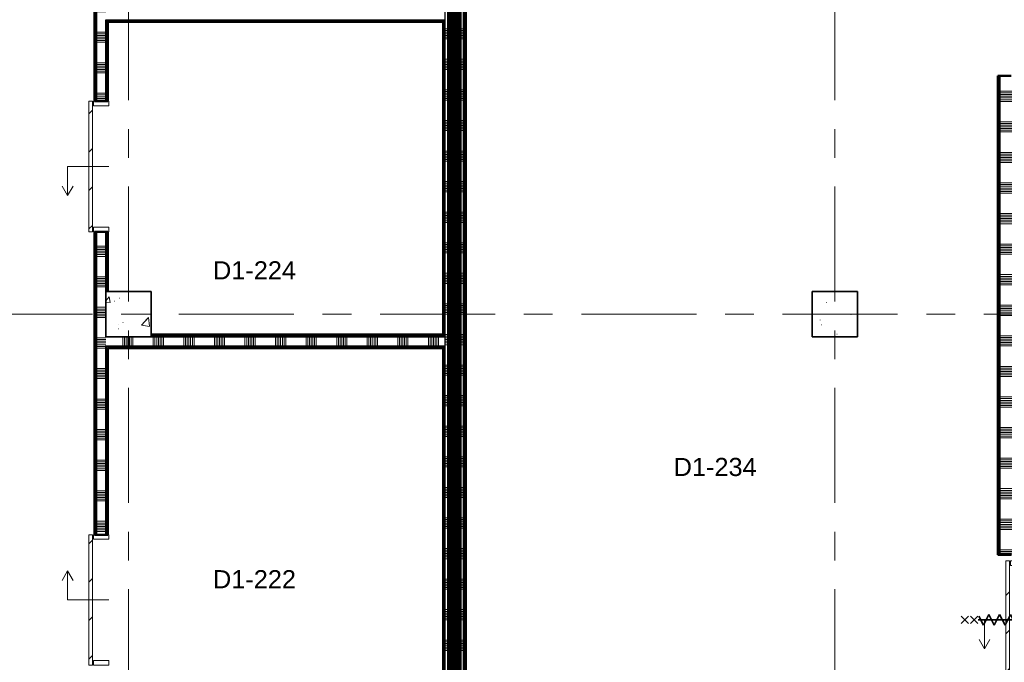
# Model space of a CAD drawing. Extents: x -2538 to 83400, y -8040 to 61900.
# Tile 79 of 105: x 45600 to 56473, y 27356 to 34450. Entities that reach past the tile are written whole.
import ezdxf

# ---------------------------------------------------------------- set-up
doc = ezdxf.new("R2010")
doc.units = 0
doc.header["$LTSCALE"] = 100
doc.linetypes.add('SCHEIDING_BRANDWEREND60', pattern=[3.2, 0.8, -1.6, 0.8])
doc.linetypes.add('stramien', pattern=[22.225, 12.7, -3.175, 3.175, -3.175])
for name, color, linetype, lineweight in [('00---0--FM-RUIMTENR', 7, 'Continuous', 18), ('BA20----_WANDEN', 14, 'Continuous', 50), ('BL$1A---_ALGEMEEN', 7, 'Continuous', 18), ('BL$7A---_STRAMIEN', 7, 'Continuous', 18), ('BL20----_WANDEN', 7, 'Continuous', 25), ('BL28----_CONSTRUCTIES', 4, 'Continuous', 18), ('BL30----_BRANDSYMBOLEN', 14, 'Continuous', 35), ('BL30----_KOZIJNEN', 14, 'Continuous', 25), ('BL40----_BRANDWERENDESCHEIDING_60MIN', 84, 'SCHEIDING_BRANDWEREND60', 158)]:
    doc.layers.add(name, color=color, linetype=linetype, lineweight=lineweight)
doc.styles.add('Arial', font='arial.ttf', dxfattribs={"height": 200})
pattern_1 = [(180, (56650, 31385.5), (7e-13, -500), []), (180, (56650, 31435.5), (7e-13, -500), []), (180, (56650, 31485.5), (7e-13, -500), []), (180, (56650, 31535.5), (7e-13, -500), [])]
pattern_2 = [(180, (50525, 23975), (6e-13, -500), []), (180, (50525, 24025), (6e-13, -500), []), (180, (50525, 24075), (6e-13, -500), []), (180, (50525, 24125), (6e-13, -500), [])]
pattern_3 = [(180, (46575, 23600), (6e-13, -500), []), (180, (46575, 23650), (6e-13, -500), []), (180, (46575, 23700), (6e-13, -500), []), (180, (46575, 23750), (6e-13, -500), [])]
pattern_4 = [(90, (48625, 30825), (-500, -2e-12), []), (90, (48675, 30825), (-500, -2e-12), []), (90, (48725, 30825), (-500, -2e-12), []), (90, (48775, 30825), (-500, -2e-12), [])]
pattern_5 = [(90, (48625, 34425), (-500, -2e-12), []), (90, (48675, 34425), (-500, -2e-12), []), (90, (48725, 34425), (-500, -2e-12), []), (90, (48775, 34425), (-500, -2e-12), [])]

# ---------------------------------------------------------------- blocks, each defined once
blk = doc.blocks.new('28_CL_beton - kolom - Betonkolom 500x500-V5-1')
at = {"layer": 'BL28----_CONSTRUCTIES'}
h = blk.add_hatch(dxfattribs=at)
h.set_pattern_fill('FP_7', color=256, style=0, pattern_type=2)
h.set_pattern_definition([(50, (-53346.6, -25272.7), (728.7365, -63.756), [76.2, -838.2]), (355, (-53346.6, -25272.7), (-140.972, 764.228), [60.96, -670.56]), (100.451, (-53285.9, -25278), (587.77, 700.467), [64.76, -712.36]), (46.184, (-53346.6, -25069.5), (1084.316, -168.171), [114.3, -1257.3]), (96.636, (-53256.2, -25083.5), (949.61, 989.71), [97.14, -1068.54]), (351.184, (-53346.6, -25069.5), (949.62, 989.701), [91.44, -1005.84]), (21, (-53245, -25120.3), (606.458, -409.0606), [76.2, -838.2]), (326, (-53245, -25120.3), (247.208, 736.753), [60.96, -670.56]), (71.451, (-53194.5, -25154.4), (853.668, 327.6855), [64.76, -712.36]), (37.5, (-53346.6, -25272.68), (12.3547, 338.2201), [3.353, -659.079, 3.353, -677.367, -673.1]), (37.5, (-53346.6, -25272.68), (12.3547, 338.2201), [-1343.152, 3.353, -669.747]), (7.5, (-53346.6, -25272.68), (267.2789, 400.7221), [3.353, -384.759, 3.353, -643.839, -256.54]), (7.5, (-53346.6, -25272.68), (267.2789, 400.7221), [-1035.304, 3.353, -253.187]), (327.5, (-53573.18, -25272.68), (542.3633, -22.9153), [3.353, -250.647, 3.353, -1840.687]), (327.5, (-53573.18, -25272.68), (542.3633, -22.9153), [-257.353, -789.127, 3.353, -1048.207]), (317.5, (-53674.78, -25272.7), (592.517, 101.707), [3.353, -326.847, 3.353, -522.935, -746.76]), (317.5, (-53674.78, -25272.7), (592.517, 101.707), [-856.488, 3.353, -743.407])])
h.paths.add_polyline_path([(250, -250), (250, 250), (-250, 250), (-250, -250)], flags=0)
at = {"layer": 'BL28----_CONSTRUCTIES', "lineweight": 35}
for p, q in [((250, 250), (-250, 250)), ((-250, 250), (-250, -250)), ((250, -250), (250, 250)), ((-250, -250), (250, -250))]:
    blk.add_line(p, q, dxfattribs=at)
blk = doc.blocks.new('28_CL_beton - kolom - Betonkolom 500x500-V6-1')
at = {"layer": 'BL28----_CONSTRUCTIES'}
h = blk.add_hatch(dxfattribs=at)
h.set_pattern_fill('FP_8', color=256, style=0, pattern_type=2)
h.set_pattern_definition([(50, (-45546.6, -25272.7), (728.7365, -63.756), [76.2, -838.2]), (355, (-45546.6, -25272.7), (-140.972, 764.228), [60.96, -670.56]), (100.451, (-45485.9, -25278), (587.77, 700.467), [64.76, -712.36]), (46.184, (-45546.6, -25069.5), (1084.316, -168.171), [114.3, -1257.3]), (96.636, (-45456.2, -25083.5), (949.61, 989.71), [97.14, -1068.54]), (351.184, (-45546.6, -25069.5), (949.62, 989.7), [91.44, -1005.84]), (21, (-45445, -25120.3), (606.458, -409.0606), [76.2, -838.2]), (326, (-45445, -25120.3), (247.208, 736.753), [60.96, -670.56]), (71.451, (-45394.5, -25154.4), (853.668, 327.685), [64.76, -712.36]), (37.5, (-45546.6, -25272.68), (12.3547, 338.2201), [3.353, -659.079, 3.353, -677.367, -673.1]), (37.5, (-45546.6, -25272.68), (12.3547, 338.2201), [-1343.152, 3.353, -669.747]), (7.5, (-45546.6, -25272.68), (267.2789, 400.7221), [3.353, -384.759, 3.353, -643.839, -256.54]), (7.5, (-45546.6, -25272.68), (267.2789, 400.7221), [-1035.304, 3.353, -253.187]), (327.5, (-45773.18, -25272.68), (542.3633, -22.9153), [3.353, -250.647, 3.353, -1840.687]), (327.5, (-45773.18, -25272.68), (542.3633, -22.9153), [-257.353, -789.127, 3.353, -1048.207]), (317.5, (-45874.78, -25272.7), (592.517, 101.707), [3.353, -326.847, 3.353, -522.935, -746.76]), (317.5, (-45874.78, -25272.7), (592.517, 101.707), [-856.488, 3.353, -743.407])])
h.paths.add_polyline_path([(250, -250), (250, 250), (-250, 250), (-250, -250)], flags=0)
at = {"layer": 'BL28----_CONSTRUCTIES', "lineweight": 35}
for p, q in [((250, 250), (-250, 250)), ((-250, 250), (-250, -250)), ((250, -250), (250, 250)), ((-250, -250), (250, -250))]:
    blk.add_line(p, q, dxfattribs=at)
blk = doc.blocks.new('32_DR_AMC_s_enkele schuifdeur_dt1 - 1300x2160_wbdbo60-V119-1')
at = {"layer": 'BL30----_KOZIJNEN', "lineweight": 18}
h = blk.add_hatch(dxfattribs=at)
h.set_pattern_fill('FP_529', color=256, style=0, pattern_type=2)
h.set_pattern_definition([(135, (22222.7, -55346.6), (-500, -500), []), (135, (22222.7, -55176.6), (-500, -500), []), (135, (22222.7, -55166.6), (-500, -500), []), (135, (22222.7, -55156.6), (-500, -500), []), (135, (22222.7, -55146.6), (-500, -500), []), (135, (22222.7, -55136.6), (-500, -500), []), (135, (22222.7, -55126.6), (-500, -500), []), (135, (22222.7, -55116.6), (-500, -500), [])])
h.paths.add_polyline_path([(975, -40), (975, 60), (925, 60), (925, -60), (975, -60)], flags=0)
h = blk.add_hatch(dxfattribs=at)
h.set_pattern_fill('FP_530', color=256, style=0, pattern_type=2)
h.set_pattern_definition([(135, (22222.68, -55346.6), (-212.132, -212.132), [])])
h.paths.add_polyline_path([(975, -70), (-325, -70), (-325, -110), (975, -110)], flags=0)
at = {"layer": 'BL$1A---_ALGEMEEN'}
for p, q in [((325, 110), (325, -346)), ((645, -346), (541, -286)), ((325, -346), (645, -346)), ((645, -346), (541, -406))]:
    blk.add_line(p, q, dxfattribs=at)
at = {"layer": 'BL30----_BRANDSYMBOLEN'}
for p, q in [((285, 466), (365, 546)), ((365, 466), (285, 546)), ((285, 361), (365, 441)), ((365, 361), (285, 441)), ((365, 351), (265, 301)), ((325, -416), (325, 359)), ((325, -416), (325, 359)), ((265, 301), (385, 241)), ((385, 241), (265, 181)), ((265, 181), (385, 121)), ((385, 121), (265, 61)), ((265, 61), (385, 1)), ((385, 1), (265, -59)), ((265, -59), (385, -119)), ((385, -119), (265, -179)), ((265, -179), (385, -239)), ((385, -239), (265, -299)), ((265, -299), (385, -359)), ((385, -359), (285, -409)), ((365, -499), (285, -419)), ((285, -499), (365, -419)), ((285, -604), (365, -524)), ((365, -604), (285, -524))]:
    blk.add_line(p, q, dxfattribs=at)
at = {"layer": 'BL30----_KOZIJNEN', "lineweight": 18}
for p, q in [((-325, -60), (-325, 60)), ((-325, 60), (-275, 60)), ((-275, 60), (-275, -60)), ((925, -60), (925, 60)), ((925, 60), (975, 60)), ((975, 60), (975, -60)), ((-275, -60), (-325, -60)), ((-325, -70), (975, -70)), ((-325, -110), (-325, -70)), ((975, -60), (925, -60)), ((975, -70), (975, -110)), ((975, -110), (-325, -110))]:
    blk.add_line(p, q, dxfattribs=at)
blk = doc.blocks.new('32_DR_AMC_s_enkele schuifdeur_dt1 - 1440x2160-2919470-1')
at = {"layer": 'BL30----_KOZIJNEN', "lineweight": 18}
h = blk.add_hatch(dxfattribs=at)
h.set_pattern_fill('FP_1376', color=256, style=0, pattern_type=2)
h.set_pattern_definition([(135, (27227.7, -45246.6), (-500, -500), []), (135, (27227.7, -45076.6), (-500, -500), []), (135, (27227.7, -45066.6), (-500, -500), []), (135, (27227.7, -45056.6), (-500, -500), []), (135, (27227.7, -45046.6), (-500, -500), []), (135, (27227.7, -45036.6), (-500, -500), []), (135, (27227.7, -45026.6), (-500, -500), []), (135, (27227.7, -45016.6), (-500, -500), [])])
h.paths.add_polyline_path([(1045, -85), (1045, 85), (995, 85), (995, -85)], flags=0)
h = blk.add_hatch(dxfattribs=at)
h.set_pattern_fill('FP_1377', color=256, style=0, pattern_type=2)
h.set_pattern_definition([(135, (27227.68, -45246.6), (-212.132, -212.132), [])])
h.paths.add_polyline_path([(1045, -95), (-395, -95), (-395, -135), (1045, -135)], flags=0)
at = {"layer": 'BL$1A---_ALGEMEEN'}
for p, q in [((325, 85), (325, -371)), ((645, -371), (541, -311)), ((325, -371), (645, -371)), ((645, -371), (541, -431))]:
    blk.add_line(p, q, dxfattribs=at)
at = {"layer": 'BL30----_KOZIJNEN', "lineweight": 18}
for p, q in [((-395, -85), (-395, 85)), ((-395, 85), (-345, 85)), ((-345, 85), (-345, -85)), ((995, -85), (995, 85)), ((995, 85), (1045, 85)), ((1045, 85), (1045, -85)), ((-345, -85), (-395, -85)), ((-395, -95), (1045, -95)), ((-395, -135), (-395, -95)), ((1045, -85), (995, -85)), ((1045, -95), (1045, -135)), ((1045, -135), (-395, -135))]:
    blk.add_line(p, q, dxfattribs=at)
blk = doc.blocks.new('32_DR_AMC_s_enkele schuifdeur_dt1 - 1440x2160-V274-1')
at = {"layer": 'BL30----_KOZIJNEN', "lineweight": 18}
h = blk.add_hatch(dxfattribs=at)
h.set_pattern_fill('FP_1378', color=256, style=0, pattern_type=2)
h.set_pattern_definition([(315, (-21792.68, 45246.6), (212.132, 212.132), [])])
h.paths.add_polyline_path([(-395, 95), (1045, 95), (1045, 135), (-395, 135)], flags=0)
at = {"layer": 'BL$1A---_ALGEMEEN'}
for p, q in [((325, -85), (325, 371)), ((325, 371), (645, 371)), ((645, 371), (541, 431)), ((645, 371), (541, 311))]:
    blk.add_line(p, q, dxfattribs=at)
at = {"layer": 'BL30----_KOZIJNEN', "lineweight": 18}
for p, q in [((1045, 135), (-395, 135)), ((-395, 135), (-395, 95)), ((1045, 95), (1045, 135)), ((-395, 95), (1045, 95)), ((-345, 85), (-395, 85)), ((-395, 85), (-395, -85)), ((-345, -85), (-345, 85)), ((1045, 85), (995, 85)), ((995, 85), (995, -85)), ((1045, -85), (1045, 85)), ((-395, -85), (-345, -85)), ((995, -85), (1045, -85))]:
    blk.add_line(p, q, dxfattribs=at)

msp = doc.modelspace()

# ---------------------------------------------------------------- hatches: boundary and pattern name
at = {"layer": 'BA20----_WANDEN', "lineweight": 18}
h = msp.add_hatch(dxfattribs=at)
h.set_pattern_fill('FP_967', color=256, angle=90, style=0, pattern_type=2)
h.set_pattern_definition(pattern_3)
h.paths.add_polyline_path([(46425, 7437.5), (46437.5, 7437.5), (46437.5, 23700), (46425, 23700), (46425, 7575)], flags=0)
h.paths.add_polyline_path([(46425, 25140), (46437.5, 25140), (46437.5, 27325), (46425, 27325), (46425, 26518.5)], flags=0)
h.paths.add_polyline_path([(46437.5, 28765), (46437.5, 32110), (46425, 32110), (46425, 28765)], flags=0)
h.paths.add_polyline_path([(46437.5, 33550), (46437.5, 39362.5), (46425, 39362.5), (46425, 33550)], flags=0)
h = msp.add_hatch(dxfattribs=at)
h.set_pattern_fill('FP_967', color=256, angle=90, style=0, pattern_type=2)
h.set_pattern_definition(pattern_3)
h.paths.add_polyline_path([(46437.5, 7450), (46450, 7450), (46450, 23700), (46437.5, 23700), (46437.5, 7575)], flags=0)
h.paths.add_polyline_path([(46450, 25140), (46450, 27325), (46437.5, 27325), (46437.5, 25140)], flags=0)
h.paths.add_polyline_path([(46450, 28765), (46450, 32110), (46437.5, 32110), (46437.5, 28765)], flags=0)
h.paths.add_polyline_path([(46450, 33550), (46450, 39350), (46437.5, 39350), (46437.5, 33550)], flags=0)
h = msp.add_hatch(dxfattribs=at)
h.set_pattern_fill('FP_968', color=256, angle=90, style=0, pattern_type=2)
h.set_pattern_definition([(180, (46575, 23400), (4e-13, -337.5), []), (180, (46575, 23418.75), (4e-13, -337.5), []), (180, (46575, 23437.5), (4e-13, -337.5), []), (180, (46575, 23456.25), (4e-13, -337.5), []), (180, (46575, 23475), (4e-13, -337.5), []), (180, (46575, 23493.75), (4e-13, -337.5), []), (180, (46575, 23512.5), (4e-13, -337.5), [])])
h.paths.add_polyline_path([(46450, 7550), (46550, 7550), (46550, 23700), (46450, 23700), (46450, 7575)], flags=0)
h.paths.add_polyline_path([(46550, 25140), (46550, 27325), (46450, 27325), (46450, 25140)], flags=0)
h.paths.add_polyline_path([(46550, 28765), (46550, 32110), (46450, 32110), (46450, 28765)], flags=0)
h.paths.add_polyline_path([(46550, 33550), (46550, 39250), (46450, 39250), (46450, 33550)], flags=0)
h = msp.add_hatch(dxfattribs=at)
h.set_pattern_fill('FP_967', color=256, angle=90, style=0, pattern_type=2)
h.set_pattern_definition(pattern_3)
h.paths.add_polyline_path([(46550, 8050), (46562.5, 8050), (46562.5, 15350), (46550, 15350), (46550, 8664.5)], flags=0)
h.paths.add_polyline_path([(46556.1, 15850), (46562.5, 15850), (46562.5, 23150), (46550, 23150), (46550, 15850)], flags=0)
h.paths.add_polyline_path([(46550, 23650), (46562.5, 23650), (46562.5, 23700), (46550, 23700)], flags=0)
h.paths.add_polyline_path([(46550, 25140), (46562.5, 25140), (46562.5, 26350), (46550, 26350)], flags=0)
h.paths.add_polyline_path([(46550, 26450), (46562.5, 26450), (46562.5, 27325), (46550, 27325), (46550, 26518.5)], flags=0)
h.paths.add_polyline_path([(46550, 28765), (46562.5, 28765), (46562.5, 30850), (46550, 30850)], flags=0)
h.paths.add_polyline_path([(46550, 31450), (46562.5, 31450), (46562.5, 32110), (46550, 32110)], flags=0)
h.paths.add_polyline_path([(46550, 33550), (46562.5, 33550), (46562.5, 34450), (46550, 34450)], flags=0)
h.paths.add_polyline_path([(46562.5, 34550), (46562.5, 38750), (46550, 38750), (46550, 34550)], flags=0)
h = msp.add_hatch(dxfattribs=at)
h.set_pattern_fill('FP_967', color=256, angle=90, style=0, pattern_type=2)
h.set_pattern_definition(pattern_3)
h.paths.add_polyline_path([(46575, 8050), (46575, 15350), (46562.5, 15350), (46562.9, 8050)], flags=0)
h.paths.add_polyline_path([(46575, 15850), (46574.6, 23150), (46562.5, 23150), (46562.5, 15850), (46568.9, 15850)], flags=0)
h.paths.add_polyline_path([(46575, 23650), (46575, 23650), (46575, 23700), (46562.5, 23700), (46562.5, 23650)], flags=0)
h.paths.add_polyline_path([(46575, 25140), (46575, 26337.5), (46562.5, 26337.5), (46562.5, 25140)], flags=0)
h.paths.add_polyline_path([(46562.5, 26462.5), (46575, 26462.5), (46575, 27325), (46562.5, 27325), (46562.5, 26518.5)], flags=0)
h.paths.add_polyline_path([(46575, 28765), (46575, 30837.5), (46562.5, 30837.5), (46562.5, 28765)], flags=0)
h.paths.add_polyline_path([(46562.5, 31450), (46575, 31450), (46575, 32110), (46562.5, 32110)], flags=0)
h.paths.add_polyline_path([(46562.5, 33550), (46575, 33550), (46575, 34437.5), (46562.5, 34437.5)], flags=0)
h.paths.add_polyline_path([(46575, 34562.5), (46575, 38750), (46562.5, 38750), (46562.5, 34562.5)], flags=0)
h = msp.add_hatch(dxfattribs=at)
h.set_pattern_fill('FP_694', color=256, angle=90, style=0, pattern_type=2)
h.set_pattern_definition(pattern_2)
h.paths.add_polyline_path([(50287.5, 10412.5), (50287.5, 26337.5), (50275, 26337.5), (50275, 10412.5)], flags=0)
h.paths.add_polyline_path([(50287.5, 26462.5), (50287.5, 30837.5), (50275, 30837.5), (50275, 26462.5)], flags=0)
h.paths.add_polyline_path([(50287.5, 30962.5), (50287.5, 34437.5), (50275, 34437.5), (50275, 30962.5)], flags=0)
h.paths.add_polyline_path([(50275, 34562.5), (50287.5, 34562.5), (50287.5, 37125), (50275, 37125), (50275, 34575)], flags=0)
h = msp.add_hatch(dxfattribs=at)
h.set_pattern_fill('FP_694', color=256, angle=90, style=0, pattern_type=2)
h.set_pattern_definition(pattern_2)
h.paths.add_polyline_path([(50300, 10400), (50300, 26350), (50287.5, 26350), (50287.5, 10400)], flags=0)
h.paths.add_polyline_path([(50300, 26450), (50300, 30850), (50287.5, 30850), (50287.5, 26450)], flags=0)
h.paths.add_polyline_path([(50300, 30950), (50300, 34450), (50287.5, 34450), (50287.5, 30950)], flags=0)
h.paths.add_polyline_path([(50300, 34550), (50300, 37112.5), (50287.5, 37112.5), (50287.5, 34550)], flags=0)
h = msp.add_hatch(dxfattribs=at)
h.set_pattern_fill('FP_695', color=256, angle=90, style=0, pattern_type=2)
h.set_pattern_definition([(180, (50525, 23775), (4e-13, -337.5), []), (180, (50525, 23793.75), (4e-13, -337.5), []), (180, (50525, 23812.5), (4e-13, -337.5), []), (180, (50525, 23831.25), (4e-13, -337.5), []), (180, (50525, 23850), (4e-13, -337.5), []), (180, (50525, 23868.75), (4e-13, -337.5), []), (180, (50525, 23887.5), (4e-13, -337.5), [])])
h.paths.add_polyline_path([(50300, 10400), (50500, 10400), (50500, 37100), (50300, 37100), (50300, 10425)], flags=0)
h = msp.add_hatch(dxfattribs=at)
h.set_pattern_fill('FP_694', color=256, angle=90, style=0, pattern_type=2)
h.set_pattern_definition(pattern_2)
h.paths.add_polyline_path([(50512.5, 10412.5), (50512.5, 37000), (50500, 37000), (50500, 10412.5)], flags=0)
h = msp.add_hatch(dxfattribs=at)
h.set_pattern_fill('FP_694', color=256, angle=90, style=0, pattern_type=2)
h.set_pattern_definition(pattern_2)
h.paths.add_polyline_path([(50512.5, 10425), (50525, 10425), (50525, 36987.5), (50512.5, 36987.5), (50512.5, 10896.3)], flags=0)
h = msp.add_hatch(dxfattribs=at)
h.set_pattern_fill('FP_973', color=256, angle=90, style=0, pattern_type=2)
h.set_pattern_definition(pattern_5)
h.paths.add_polyline_path([(50275, 34437.5), (50287.5, 34437.5), (50287.5, 34450), (46562.5, 34450), (46562.5, 34437.5), (48835.3, 34437.5)], flags=0)
h = msp.add_hatch(dxfattribs=at)
h.set_pattern_fill('FP_973', color=256, angle=90, style=0, pattern_type=2)
h.set_pattern_definition(pattern_5)
h.paths.add_polyline_path([(50275, 34425), (50275, 34437.5), (46575, 34437.5), (46575, 34425), (48835.3, 34425)], flags=0)
h = msp.add_hatch(dxfattribs=at)
h.set_pattern_fill('FP_521', color=256, angle=90, style=0, pattern_type=2)
h.set_pattern_definition(pattern_1)
h.paths.add_polyline_path([(56400, 28541), (56412.5, 28541), (56412.5, 33830), (56400, 33830), (56400, 28750.2)], flags=0)
h = msp.add_hatch(dxfattribs=at)
h.set_pattern_fill('FP_521', color=256, angle=90, style=0, pattern_type=2)
h.set_pattern_definition(pattern_1)
h.paths.add_polyline_path([(56412.5, 28541), (56425, 28541), (56425, 33830), (56412.5, 33830), (56412.5, 28750.2)], flags=0)
h = msp.add_hatch(dxfattribs=at)
h.set_pattern_fill('FP_522', color=256, angle=90, style=0, pattern_type=2)
h.set_pattern_definition([(180, (56650, 31185.5), (5e-13, -337.5), []), (180, (56650, 31204.25), (5e-13, -337.5), []), (180, (56650, 31223), (5e-13, -337.5), []), (180, (56650, 31241.75), (5e-13, -337.5), []), (180, (56650, 31260.5), (5e-13, -337.5), []), (180, (56650, 31279.25), (5e-13, -337.5), []), (180, (56650, 31298), (5e-13, -337.5), [])])
h.paths.add_polyline_path([(56550, 28541), (56625, 28541), (56625, 33830), (56425, 33830), (56425, 28541)], flags=0)
h = msp.add_hatch(dxfattribs=at)
h.set_pattern_fill('FP_972', color=256, angle=90, style=0, pattern_type=2)
h.set_pattern_definition([(90, (48425, 30825), (-337.5, -1e-12), []), (90, (48443.75, 30825), (-337.5, -1e-12), []), (90, (48462.5, 30825), (-337.5, -1e-12), []), (90, (48481.25, 30825), (-337.5, -1e-12), []), (90, (48500, 30825), (-337.5, -1e-12), []), (90, (48518.75, 30825), (-337.5, -1e-12), []), (90, (48537.5, 30825), (-337.5, -1e-12), [])])
h.paths.add_polyline_path([(50300, 30850), (50300, 30950), (46550, 30950), (46550, 30850), (50287.5, 30850)], flags=0)
h = msp.add_hatch(dxfattribs=at)
h.set_pattern_fill('FP_971', color=256, angle=90, style=0, pattern_type=2)
h.set_pattern_definition(pattern_4)
h.paths.add_polyline_path([(50275, 30962.5), (50275, 30975), (47050, 30975), (47050, 30962.5), (48835.3, 30962.5)], flags=0)
h = msp.add_hatch(dxfattribs=at)
h.set_pattern_fill('FP_971', color=256, angle=90, style=0, pattern_type=2)
h.set_pattern_definition(pattern_4)
h.paths.add_polyline_path([(50287.5, 30950), (50287.5, 30962.5), (47050, 30962.5), (47050, 30950), (50275, 30950)], flags=0)
h = msp.add_hatch(dxfattribs=at)
h.set_pattern_fill('FP_971', color=256, angle=90, style=0, pattern_type=2)
h.set_pattern_definition(pattern_4)
h.paths.add_polyline_path([(50287.5, 30837.5), (50287.5, 30850), (46562.5, 30850), (46562.5, 30837.5), (50275, 30837.5)], flags=0)
h = msp.add_hatch(dxfattribs=at)
h.set_pattern_fill('FP_971', color=256, angle=90, style=0, pattern_type=2)
h.set_pattern_definition(pattern_4)
h.paths.add_polyline_path([(50275, 30825), (50275, 30837.5), (46575, 30837.5), (46575, 30825), (48835.3, 30825)], flags=0)

# ---------------------------------------------------------------- linework, layer by layer
at = {"layer": 'BL$7A---_STRAMIEN', "linetype": 'stramien'}
for p, q in [((46800, -2000), (46800, 60900)), ((54600, -2000), (54600, 60900)), ((-1537.7, 31200), (83400, 31200)), ((-1537.7, 31200), (83400, 31200))]:
    msp.add_line(p, q, dxfattribs=at)
at = {"layer": 'BL20----_WANDEN', "lineweight": 50}
for p, q in [((46425, 39375), (46425, 33550)), ((50525, 10425), (50525, 36975)), ((46575, 33550), (46575, 34425)), ((46575, 34425), (50275, 34425)), ((50275, 34425), (50275, 30975)), ((56400, 33830), (56400, 28541)), ((56550, 33830), (56400, 33830)), ((46425, 33550), (46575, 33550)), ((46425, 32110), (46425, 28765)), ((46575, 32110), (46425, 32110)), ((46575, 31450), (46575, 32110)), ((50275, 30975), (47050, 30975)), ((46575, 28765), (46575, 30825)), ((46575, 30825), (50275, 30825)), ((50275, 30825), (50275, 26475)), ((46425, 28765), (46575, 28765)), ((56400, 28541), (56550, 28541))]:
    msp.add_line(p, q, dxfattribs=at)
at = {"layer": 'BL20----_WANDEN'}
for p, q in [((46437.5, 33550), (46437.5, 39362.5)), ((46450, 33550), (46450, 39350)), ((50300, 10300), (50300, 37100)), ((50500, 10400), (50500, 37000)), ((50512.5, 10412.5), (50512.5, 36987.5)), ((46550, 33550), (46550, 34450)), ((46550, 34450), (50300, 34450)), ((46562.5, 33550), (46562.5, 34437.5)), ((46562.5, 34437.5), (50287.5, 34437.5)), ((50287.5, 30962.5), (50287.5, 34437.5)), ((56412.5, 28541), (56412.5, 33830)), ((56425, 28541), (56425, 33830)), ((46437.5, 28765), (46437.5, 32110)), ((46450, 28765), (46450, 32110)), ((46550, 31450), (46550, 32110)), ((46562.5, 31450), (46562.5, 32110)), ((47050, 30962.5), (50287.5, 30962.5)), ((47050, 30950), (50300, 30950)), ((46550, 28765), (46550, 30850)), ((46550, 30850), (50300, 30850)), ((46562.5, 28765), (46562.5, 30837.5)), ((46562.5, 30837.5), (50287.5, 30837.5)), ((50287.5, 26462.5), (50287.5, 30837.5))]:
    msp.add_line(p, q, dxfattribs=at)
at = {"layer": 'BL40----_BRANDWERENDESCHEIDING_60MIN', "const_width": 160, "flags": 128}
msp.add_lwpolyline([(50400, 10350), (50400, 37050)], dxfattribs=at)

# ---------------------------------------------------------------- block references
at = {"layer": 'BL28----_CONSTRUCTIES'}
for name, p in [('28_CL_beton - kolom - Betonkolom 500x500-V6-1', (46800, 31200)), ('28_CL_beton - kolom - Betonkolom 500x500-V5-1', (54600, 31200))]:
    msp.add_blockref(name, p, dxfattribs=at)
at = {"layer": 'BL30----_KOZIJNEN'}
for name, p, rotation in [('32_DR_AMC_s_enkele schuifdeur_dt1 - 1440x2160-2919470-1', (46500, 33155), 269.9999999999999), ('32_DR_AMC_s_enkele schuifdeur_dt1 - 1440x2160-V274-1', (46500, 27720), 89.99999999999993), ('32_DR_AMC_s_enkele schuifdeur_dt1 - 1300x2160_wbdbo60-V119-1', (56600, 28150), 269.9999999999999)]:
    msp.add_blockref(name, p, dxfattribs=dict(at, rotation=rotation))

# ---------------------------------------------------------------- texts
at = {"layer": '00---0--FM-RUIMTENR', "char_height": 200, "width": 1130.379, "attachment_point": 1, "style": 'Arial'}
for s, insert in [('D1-224', (47734.6, 31783.4)), ('D1-234', (52821.5, 29612.9)), ('D1-222', (47734.6, 28373.7))]:
    msp.add_mtext(s, dxfattribs=dict(at, insert=insert))

doc.saveas('drawing.dxf')
